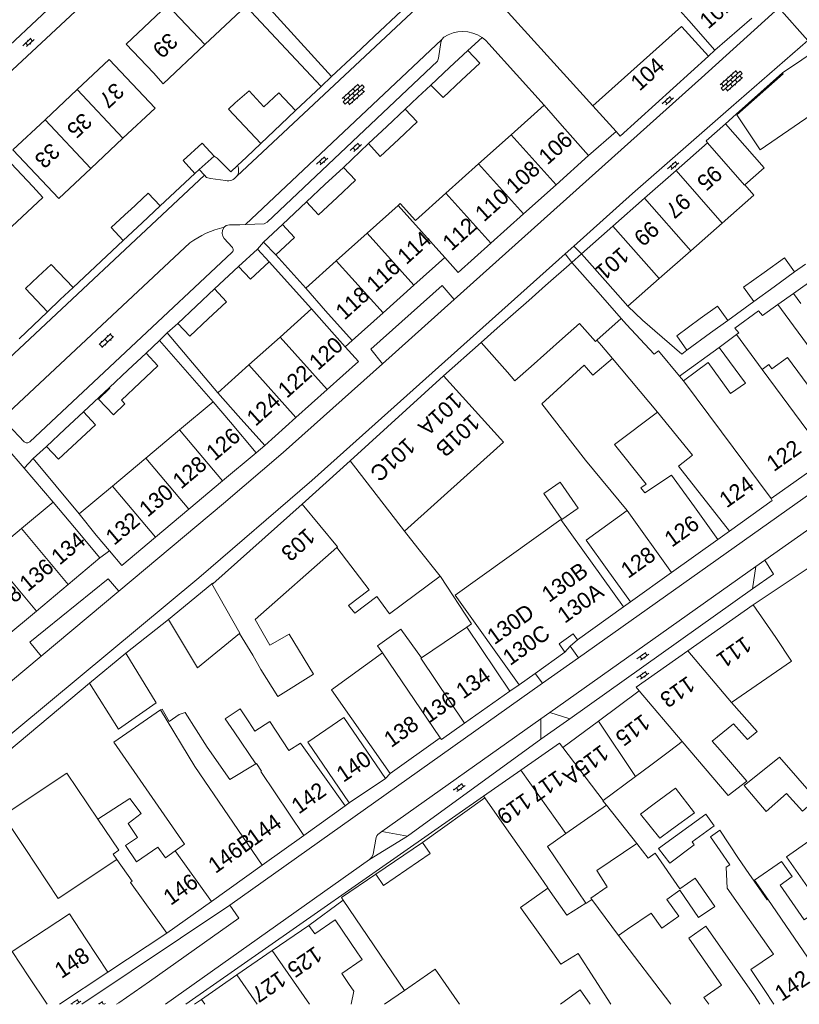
# Model space of a CAD drawing. Extents: x 99476 to 102828, y 406437 to 407931.
# Tile 65 of 162: x 100589 to 100687, y 406437 to 406561. Entities that reach past the tile are written whole.
import ezdxf

# ---------------------------------------------------------------- set-up
doc = ezdxf.new("R2010")
doc.units = 0
doc.header["$MEASUREMENT"] = 0
for name, color, linetype, lineweight in [('BG_bijgebouw', 253, 'Continuous', 0), ('BG_dakoverstek', 253, 'Continuous', 13), ('BG_dakoverstek bijgebouw', 253, 'Continuous', 0), ('BG_hek', 253, 'Continuous', 0), ('BG_hoofdgebouw', 253, 'Continuous', 13), ('BG_huisnummer', 253, 'Continuous', 0), ('BG_kant verharding', 253, 'Continuous', 0), ('BG_muur', 253, 'Continuous', 0), ('BG_open verharding', 253, 'Continuous', 0), ('BG_schutting', 253, 'Continuous', 0), ('BG_tussenmuur', 253, 'Continuous', 0), ('BG_vlakafsluiter', 253, 'Continuous', 0)]:
    doc.layers.add(name, color=color, linetype=linetype, lineweight=lineweight)
doc.styles.add('Style-WORKING', font='WORKING.shx')

# ---------------------------------------------------------------- blocks, each defined once
blk = doc.blocks.new('S02OV6')
at = {"layer": 'BG_open verharding', "linetype": 'Continuous', "lineweight": 0}
for p, q in [((0, 0.20784), (1.371449, 0.20784)), ((0.085505, 0.20784), (0.085505, 0.268177)), ((0.485, -0.192), (0.486, 0.207)), ((0.885505, 0.20784), (0.885505, 0.31106)), ((1.285, -0.193), (1.285, 0.207)), ((0.268333, -0.19216), (1.549656, -0.19216)), ((0.885505, -0.32925), (0.885505, -0.19216))]:
    blk.add_line(p, q, dxfattribs=at)
blk = doc.blocks.new('S02OV4')
at = {"layer": 'BG_open verharding', "linetype": 'Continuous', "lineweight": 0}
for p, q in [((0, -0.200092), (0, 0.200092)), ((0, 0.2), (3.201, 0.2)), ((0.214, 0.6), (2.9, 0.6)), ((0.4, 0.199), (0.4, 0.6)), ((0.8, 0.6), (0.8, 0.7)), ((0.8, -0.2), (0.8, 0.2)), ((1.2, 0.2), (1.2, 0.6)), ((1.6, 0.6), (1.6, 0.7)), ((1.6, -0.2), (1.6, 0.2)), ((2, 0.199), (2, 0.6)), ((2.4, 0.6), (2.4, 0.7)), ((2.4, -0.2), (2.4, 0.2)), ((2.8, 0.2), (2.8, 0.6)), ((3.2, -0.199908), (3.2, 0.200092)), ((0, -0.2), (3.2, -0.199)), ((0.31, -0.6), (2.9, -0.6)), ((0.4, -0.6), (0.399, -0.2)), ((0.8, -0.7), (0.8, -0.6)), ((1.2, -0.6), (1.2, -0.2)), ((1.6, -0.7), (1.6, -0.6)), ((2, -0.6), (1.999, -0.2)), ((2.4, -0.7), (2.4, -0.6)), ((2.8, -0.6), (2.8, -0.2))]:
    blk.add_line(p, q, dxfattribs=at)
blk = doc.blocks.new('S02OV2')
at = {"layer": 'BG_open verharding', "linetype": 'Continuous', "lineweight": 0}
for p, q in [((0.052866, 0.482148), (0.183301, 0.482148)), ((0.183301, -1.01785), (0.183301, 0.982147)), ((0.183301, 0.895191), (0.705039, 0.895191)), ((0.705039, -1.01785), (0.705039, 0.982147)), ((0.705039, 0.43867), (0.835473, 0.43867)), ((0.052866, -0.517416), (0.183301, -0.517416)), ((0.183301, -0.017851), (0.705039, -0.017851)), ((0.183301, -0.930894), (0.705039, -0.930894)), ((0.705039, -0.473938), (0.835473, -0.473938))]:
    blk.add_line(p, q, dxfattribs=at)

msp = doc.modelspace()

# ---------------------------------------------------------------- linework, layer by layer
at = {"layer": 'BG_bijgebouw', "linetype": 'Continuous', "lineweight": 0}
for p, q in [((100643.29, 406554.756), (100645.59, 406556.92)), ((100640.969, 406552.571), (100643.29, 406554.756)), ((100644.793, 406553.159), (100642.493, 406550.994)), ((100621.864, 406551.584), (100623.978, 406549.373)), ((100623.978, 406549.373), (100622.129, 406547.605)), ((100637.73, 406549.54), (100635.421, 406547.371)), ((100622.129, 406547.605), (100619.634, 406545.22)), ((100635.421, 406547.371), (100633.12, 406545.21)), ((100611.884, 406541.943), (100613.76, 406543.64)), ((100629.99, 406542.23), (100627.674, 406540.059)), ((100611.35, 406541.46), (100611.884, 406541.943)), ((100627.674, 406540.059), (100625.35, 406537.88)), ((100607, 406537.38), (100604.714, 406535.247)), ((100603.064, 406536.715), (100603.213, 406536.854)), ((100604.714, 406535.247), (100602.36, 406533.05)), ((100622.34, 406535.04), (100619.98, 406532.84)), ((100602.36, 406533.05), (100600.86, 406534.658)), ((100619.98, 406532.84), (100621.49, 406531.25)), ((100619.19, 406531.97), (100616.83, 406529.78)), ((100620.68, 406530.38), (100619.19, 406531.97)), ((100658.653, 406530.3), (100655.367, 406527.393)), ((100661.966, 406526.555), (100658.653, 406530.3)), ((100686.624, 406529.095), (100684.069, 406527.24)), ((100655.367, 406527.393), (100653.258, 406525.527)), ((100596.05, 406527.14), (100594.445, 406525.62)), ((100613.83, 406526.96), (100611.52, 406524.8)), ((100664.868, 406523.255), (100661.966, 406526.555)), ((100684.069, 406527.24), (100681.513, 406525.385)), ((100594.445, 406525.62), (100592.84, 406524.1)), ((100653.258, 406525.527), (100651.297, 406523.792)), ((100611.52, 406524.8), (100609.21, 406522.64)), ((100651.297, 406523.792), (100649.308, 406522.032)), ((100676.947, 406524.788), (100678.238, 406523.009)), ((100657.491, 406520.728), (100659.608, 406522.602)), ((100678.238, 406523.009), (100676.072, 406521.437)), ((100649.308, 406522.032), (100647.286, 406520.243)), ((100676.072, 406521.437), (100673.111, 406519.288)), ((100647.286, 406520.243), (100650.599, 406516.498)), ((100655.532, 406518.993), (100657.491, 406520.728)), ((100605.23, 406518.91), (100602.948, 406516.767)), ((100653.542, 406517.232), (100655.532, 406518.993)), ((100602.948, 406516.767), (100600.61, 406514.57)), ((100602.117, 406512.976), (100604.443, 406515.176)), ((100600.61, 406514.57), (100600.675, 406514.501)), ((100597.35, 406511.51), (100595.03, 406509.345)), ((100595.03, 406509.345), (100592.71, 406507.18)), ((100630.851, 406505.355), (100624.802, 406499.936)), ((100629.176, 406494.511), (100633.232, 406489.184)), ((100608.02, 406485.46), (100613.492, 406489.944)), ((100611.687, 406479.368), (100608.02, 406485.46)), ((100616.95, 406483.708), (100611.687, 406479.368)), ((100598.11, 406477.45), (100602.7, 406481.21)), ((100669.002, 406462.286), (100667.278, 406461.012)), ((100666.8, 406457.329), (100668.251, 406455.491))]:
    msp.add_line(p, q, dxfattribs=at)
at = {"layer": 'BG_bijgebouw', "linetype": 'Continuous', "lineweight": 0, "flags": 128}
for points in [[(100645.59, 406556.92), (100647.093, 406555.324), (100644.793, 406553.159)], [(100619.634, 406545.22), (100615.556, 406549.523), (100616.418, 406550.317)], [(100636.929, 406545.766), (100639.238, 406547.932), (100637.73, 406549.54)], [(100677.932, 406547.697), (100675.507, 406545.562), (100675.69, 406545.31)], [(100680.371, 406540.036), (100682.796, 406542.171), (100677.932, 406547.697)], [(100613.76, 406543.64), (100612.275, 406545.281), (100609.865, 406543.101), (100611.35, 406541.46)], [(100633.12, 406545.21), (100634.62, 406543.6), (100636.929, 406545.766)], [(100629.185, 406538.446), (100631.501, 406540.623), (100629.99, 406542.23)], [(100603.213, 406536.854), (100605.5, 406538.988), (100607, 406537.38)], [(100625.35, 406537.88), (100626.87, 406536.27), (100629.185, 406538.446)], [(100621.49, 406531.25), (100623.835, 406533.438), (100622.34, 406535.04)], [(100591.693, 406528.526), (100593.298, 406530.046), (100596.05, 406527.14)], [(100616.83, 406529.78), (100618.34, 406528.176), (100620.68, 406530.38)], [(100682.778, 406529.019), (100685.333, 406530.874), (100686.624, 406529.095)], [(100681.513, 406525.385), (100680.222, 406527.164), (100682.778, 406529.019)], [(100592.84, 406524.1), (100590.088, 406527.006), (100591.693, 406528.526)], [(100613.019, 406523.197), (100615.329, 406525.357), (100613.83, 406526.96)], [(100609.21, 406522.64), (100610.709, 406521.037), (100613.019, 406523.197)], [(100659.608, 406522.602), (100661.612, 406520.371), (100661.786, 406520.525)], [(100673.111, 406519.288), (100671.82, 406521.067), (100674.764, 406523.239)], [(100604.443, 406515.176), (100606.71, 406517.32), (100605.23, 406518.91)], [(100650.599, 406516.498), (100651.485, 406515.41), (100653.542, 406517.232)], [(100596.533, 406507.735), (100598.853, 406509.9), (100597.35, 406511.51)], [(100592.71, 406507.18), (100594.213, 406505.57), (100596.533, 406507.735)], [(100598.11, 406477.45), (100601.744, 406471.661), (100606.496, 406474.965), (100602.7, 406481.21)], [(100684.724, 406468.166), (100680.282, 406464.592), (100683.06, 406461.347), (100685.598, 406463.616), (100687.613, 406461.361), (100689.33, 406462.896), (100684.724, 406468.166)], [(100590.03, 406456.69), (100587.27, 406460.85), (100595.259, 406466.149)], [(100671.177, 406459.057), (100674.06, 406461.164), (100671.677, 406464.263), (100669.002, 406462.286)], [(100667.278, 406461.012), (100669.689, 406457.97), (100671.177, 406459.057)], [(100669.552, 406456.71), (100670.954, 406454.847), (100674.012, 406457.172), (100673.749, 406457.509), (100676.544, 406459.556), (100675.496, 406460.995), (100669.552, 406456.71)], [(100590.03, 406456.69), (100594.181, 406450.432), (100601.543, 406455.315)], [(100672.207, 406451.636), (100669.112, 406456.093), (100668.251, 406455.491)], [(100672.207, 406451.636), (100674.158, 406452.982), (100676.616, 406449.418), (100674.576, 406448.011), (100672.222, 406451.457)], [(100663.081, 406451.874), (100661.032, 406450.441), (100661.151, 406450.281)], [(100668.599, 406448.568), (100669.953, 406446.673), (100672.071, 406448.186), (100670.575, 406450.28), (100672.222, 406451.457)]]:
    msp.add_lwpolyline(points, dxfattribs=at)
at = {"layer": 'BG_dakoverstek', "linetype": 'Continuous', "lineweight": 13}
for p, q in [((100686.478, 406526.404), (100684.499, 406525.001)), ((100686.478, 406526.404), (100687.381, 406525.122)), ((100684.499, 406525.001), (100685.425, 406523.745)), ((100665.532, 406522.508), (100664.868, 406523.255)), ((100662.396, 406519.869), (100661.786, 406520.525)), ((100681.917, 406471.377), (100678.719, 406475.036)), ((100607.24, 406474.185), (100607.015, 406474.111)), ((100610.108, 406473.782), (100609.386, 406473.506)), ((100672.526, 406470.115), (100670.899, 406468.903)), ((100670.899, 406468.903), (100668.554, 406467.156)), ((100603.163, 406462.983), (100599.148, 406460.364)), ((100662.991, 406462.153), (100657.917, 406458.575)), ((100601.543, 406455.315), (100603.488, 406452.577)), ((100679.575, 406455.423), (100680.857, 406453.572)), ((100671.101444, 406437.124), (100664.507, 406445.76))]:
    msp.add_line(p, q, dxfattribs=at)
at = {"layer": 'BG_dakoverstek', "linetype": 'Continuous', "lineweight": 13, "flags": 128}
for points in [[(100688.697, 406548.816), (100682.317, 406544.442), (100679.368, 406548.821), (100685.186, 406553.978)], [(100649.715, 406508.14), (100650.102, 406507.713), (100637.669, 406496.558)], [(100616.263, 406471.353), (100615.163, 406472.982), (100617.051, 406474.228), (100618.12, 406472.607)], [(100609.386, 406473.506), (100608.115, 406472.651), (100607.24, 406474.185)], [(100677.258, 406469.037), (100676.263, 406470.159), (100678.968, 406472.326), (100679.987, 406471.163)], [(100603.163, 406462.983), (100604.625, 406461.086), (100602.979, 406459.817)], [(100657.917, 406458.575), (100655.589, 406456.933), (100660.417, 406449.821)], [(100679.575, 406455.423), (100677.22, 406458.98), (100676.044, 406458.153), (100678.47, 406454.658)], [(100606.688, 406456.854), (100604.04, 406455), (100602.634, 406457.052), (100603.134, 406457.394)], [(100678.161, 406451.704), (100678.01, 406454.339), (100678.47, 406454.658)], [(100689.428, 406448.818), (100687.818, 406447.75), (100684.819, 406452.103), (100686.333, 406453.176)], [(100660.417, 406449.821), (100660.433, 406449.797), (100661.151, 406450.281)], [(100630.647, 406439.748), (100631.297, 406438.754), (100630.980007, 406437.124)]]:
    msp.add_lwpolyline(points, dxfattribs=at)
at = {"layer": 'BG_dakoverstek bijgebouw', "linetype": 'Continuous', "lineweight": 0}
for p, q in [((100642.493, 406550.994), (100640.969, 406552.571)), ((100621.864, 406551.584), (100620.001, 406549.831)), ((100603.064, 406536.715), (100600.86, 406534.658)), ((100674.764, 406523.239), (100676.947, 406524.788)), ((100639.324, 406494.422), (100637.669, 406496.558)), ((100639.324, 406494.422), (100642.13, 406490.905)), ((100599.148, 406460.364), (100595.259, 406466.149)), ((100639.897, 406457.46), (100634.049, 406453.461)), ((100668.599, 406448.568), (100665.652, 406446.545)), ((100665.652, 406446.545), (100664.507, 406445.76))]:
    msp.add_line(p, q, dxfattribs=at)
at = {"layer": 'BG_dakoverstek bijgebouw', "linetype": 'Continuous', "lineweight": 0, "flags": 128}
for points in [[(100620.001, 406549.831), (100618.158, 406551.853), (100616.418, 406550.317)], [(100600.675, 406514.501), (100599.243, 406513.113), (100601.131, 406511.169), (100602.535, 406512.533), (100602.117, 406512.976)], [(100657.2, 406502.682), (100659.456, 406499.419), (100657.406, 406498.002), (100655.15, 406501.266), (100657.2, 406502.682)], [(100642.13, 406490.905), (100635.794, 406486.153), (100634.196, 406488.342)], [(100634.196, 406488.342), (100631.406, 406486.224), (100630.64, 406487.206), (100633.232, 406489.184)], [(100634.049, 406453.461), (100635.015, 406452.049), (100640.862, 406456.048), (100639.897, 406457.46)], [(100666.8, 406457.329), (100661.778, 406453.92), (100663.081, 406451.874)]]:
    msp.add_lwpolyline(points, dxfattribs=at)
at = {"layer": 'BG_hek', "linetype": 'Continuous', "lineweight": 0}
for p, q in [((100681.4, 406487.28), (100694.62, 406496.09)), ((100607.81, 406446.04), (100600.44, 406441.16))]:
    msp.add_line(p, q, dxfattribs=at)
at = {"layer": 'BG_hoofdgebouw', "linetype": 'Continuous', "lineweight": 13}
for p, q in [((100612.597, 406557.644), (100617.757, 406562.492)), ((100676.605, 406556.927), (100681.235, 406560.945)), ((100672.47, 406559.89), (100675.82, 406556.18)), ((100673.345, 406560.685), (100676.605, 406556.927)), ((100690.6, 406557.82), (100685.11, 406554.09)), ((100685.11, 406554.09), (100685.186, 406553.978)), ((100592.54, 406548.215), (100596.569, 406552.001)), ((100655.18, 406550.02), (100651.051, 406546.323)), ((100657.428, 406547.446), (100655.18, 406550.02)), ((100664.205, 406546.742), (100661.293, 406549.967)), ((100660.767, 406543.723), (100657.428, 406547.446)), ((100651.051, 406546.323), (100646.957, 406542.656)), ((100602.316, 406545.884), (100598.287, 406542.098)), ((100671.735, 406541.827), (100675.69, 406545.31)), ((100656.675, 406540.053), (100660.767, 406543.723)), ((100646.957, 406542.656), (100642.863, 406538.99)), ((100667.78, 406538.345), (100671.735, 406541.827)), ((100652.583, 406536.383), (100656.675, 406540.053)), ((100636.86, 406537.448), (100632.978, 406533.969)), ((100663.825, 406534.862), (100667.78, 406538.345)), ((100648.491, 406532.713), (100652.583, 406536.383)), ((100659.87, 406531.38), (100663.825, 406534.862)), ((100673.583, 406531.754), (100677.538, 406535.236)), ((100632.978, 406533.969), (100629.096, 406530.489)), ((100663.174, 406527.628), (100659.87, 406531.38)), ((100669.628, 406528.271), (100673.583, 406531.754)), ((100629.096, 406530.489), (100625.27, 406527.06)), ((100638.842, 406527.432), (100642.723, 406530.913)), ((100634.961, 406523.951), (100638.842, 406527.432)), ((100663.174, 406527.628), (100665.672, 406524.788)), ((100665.672, 406524.788), (100669.628, 406528.271)), ((100625.27, 406527.06), (100627.741, 406524.192)), ((100622.047, 406520.919), (100625.99, 406524.45)), ((100625.99, 406524.45), (100628.534, 406521.555)), ((100627.741, 406524.192), (100631.08, 406520.47)), ((100631.08, 406520.47), (100634.961, 406523.951)), ((100630.202, 406519.693), (100628.534, 406521.555)), ((100677.136, 406519.62), (100679.336, 406521.22)), ((100679.336, 406521.22), (100682.558, 406516.85)), ((100618.13, 406517.412), (100622.047, 406520.919)), ((100662.396, 406519.869), (100663.763, 406518.241)), ((100614.23, 406513.92), (100618.13, 406517.412)), ((100642.534, 406516.061), (100630.851, 406505.355)), ((100642.534, 406516.061), (100649.715, 406508.14)), ((100672.167, 406516.01), (100672.666, 406515.408)), ((100616.785, 406511.035), (100614.23, 406513.92)), ((100624.036, 406510.816), (100627.953, 406514.323)), ((100613.63, 406512.8), (100609.417, 406509.262)), ((100615.802, 406510.217), (100613.63, 406512.8)), ((100619.02, 406506.39), (100615.802, 406510.217)), ((100616.785, 406511.035), (100620.12, 406507.31)), ((100620.12, 406507.31), (100624.036, 406510.816)), ((100609.417, 406509.262), (100605.205, 406505.725)), ((100614.81, 406502.85), (100619.02, 406506.39)), ((100605.205, 406505.725), (100600.993, 406502.188)), ((100690.798, 406505.674), (100683.66, 406500.63)), ((100610.6, 406499.31), (100614.81, 406502.85)), ((100600.993, 406502.188), (100596.84, 406498.7)), ((100589.573, 406496.862), (100593.557, 406500.201)), ((100593.557, 406500.201), (100596.227, 406497.014)), ((100606.39, 406495.77), (100610.6, 406499.31)), ((100674.07, 406499.58), (100676.98, 406495.51)), ((100596.84, 406498.7), (100598.962, 406496.057)), ((100585.589, 406493.523), (100589.573, 406496.862)), ((100599.437, 406493.181), (100596.227, 406497.014)), ((100598.962, 406496.057), (100600.615, 406494.091)), ((100676.98, 406495.51), (100671.169, 406491.348)), ((100618.933, 406485.458), (100629.176, 406494.511)), ((100595.452, 406489.843), (100599.437, 406493.181)), ((100666.02, 406487.66), (100663.11, 406491.73)), ((100671.169, 406491.348), (100666.02, 406487.66)), ((100591.467, 406486.506), (100595.452, 406489.843)), ((100659.386, 406482.908), (100665.126, 406487.019)), ((100681.4, 406487.28), (100673.216, 406481.522)), ((100684.27, 406483.18), (100681.4, 406487.28)), ((100587.482, 406483.169), (100591.467, 406486.506)), ((100620.773, 406482.22), (100618.933, 406485.458)), ((100645.478, 406484.474), (100639.787, 406480.635)), ((100650.89, 406476.45), (100645.478, 406484.474)), ((100618.635, 406480.987), (100616.95, 406483.708)), ((100628.489, 406476.619), (100634.899, 406481.247)), ((100654.036, 406478.683), (100657.784, 406481.367)), ((100652.044, 406477.256), (100654.036, 406478.683)), ((100628.489, 406476.619), (100635.85, 406466.13)), ((100645.172, 406472.432), (100650.89, 406476.45)), ((100667.09, 406476.48), (100661.995, 406472.691)), ((100625.543, 406470.05), (100630.057, 406473.138)), ((100635.26, 406465.49), (100630.057, 406473.138)), ((100661.995, 406472.691), (100657.53, 406469.37)), ((100616.263, 406471.353), (100618.991, 406467.32)), ((100635.85, 406466.13), (100642.14, 406470.6)), ((100630.22, 406462.03), (100624.584, 406469.939)), ((100625.543, 406470.05), (100630.73, 406462.41)), ((100668.554, 406467.156), (100666.669, 406465.751)), ((100652.246, 406466.519), (100647.57, 406463.26)), ((100666.669, 406465.751), (100662.576, 406462.702)), ((100630.73, 406462.41), (100635.26, 406465.49)), ((100647.57, 406463.26), (100647.723, 406463.041)), ((100625.011, 406458.313), (100630.22, 406462.03)), ((100647.723, 406463.041), (100650.44, 406459.16)), ((100619.787, 406454.586), (100625.011, 406458.313)), ((100613.412, 406450.037), (100619.787, 406454.586)), ((100603.488, 406452.577), (100603.255, 406452.411)), ((100603.255, 406452.411), (100607.81, 406446.04)), ((100607.81, 406446.04), (100613.412, 406450.037)), ((100621.059, 406443.865), (100625.649, 406447.03)), ((100597.68, 406445.33), (100600.44, 406441.16)), ((100616.629, 406440.81), (100621.059, 406443.865)), ((100659.457, 406443.495), (100663.543127, 406437.124)), ((100600.44, 406441.16), (100594.347764, 406437.124)), ((100592.797424, 406437.124), (100590.51, 406440.58)), ((100612.181, 406437.743), (100616.629, 406440.81)), ((100635.13757, 406437.124), (100637.638, 406438.859)), ((100682.78, 406438.98), (100684.012882, 406437.124)), ((100681.57, 406438.17), (100682.266495, 406437.124))]:
    msp.add_line(p, q, dxfattribs=at)
at = {"layer": 'BG_hoofdgebouw', "linetype": 'Continuous', "lineweight": 13, "flags": 128}
for points in [[(100673.345, 406560.685), (100671.855, 406562.356), (100671.721, 406562.237), (100670.891, 406563.171), (100671.78, 406563.961), (100672.497, 406563.154), (100676.271, 406566.508)], [(100607.905, 406562.61), (100602.72, 406557.71), (100606.15, 406554.08)], [(100672.47, 406559.89), (100672.43, 406559.935), (100661.293, 406549.967)], [(100606.15, 406554.08), (100607.374, 406552.735), (100612.597, 406557.644)], [(100675.82, 406556.18), (100664.73, 406546.16), (100664.205, 406546.742)], [(100596.569, 406552.001), (100600.598, 406555.787), (100606.346, 406549.671), (100602.316, 406545.884)], [(100598.287, 406542.098), (100594.259, 406538.313), (100588.512, 406544.429), (100592.54, 406548.215)], [(100582.376, 406538.59), (100587.571, 406543.46), (100590.991, 406539.81)], [(100587.071, 406533.581), (100592.256, 406538.457), (100590.991, 406539.81)], [(100677.538, 406535.236), (100681.492, 406538.718), (100680.371, 406540.036)], [(100642.863, 406538.99), (100639.035, 406535.562), (100637.13, 406537.69), (100636.86, 406537.448)], [(100642.723, 406530.913), (100644.4, 406529.044), (100648.491, 406532.713)], [(100691.106, 406515.677), (100690.16, 406516.961), (100690.332, 406517.088), (100685.425, 406523.745)], [(100665.532, 406522.508), (100668.986, 406518.755), (100669.528, 406519.196), (100672.167, 406516.01)], [(100627.953, 406514.323), (100631.87, 406517.83), (100630.202, 406519.693)], [(100672.666, 406515.408), (100675.77, 406517.736), (100678.588, 406513.839), (100680.463, 406515.116), (100677.136, 406519.62)], [(100663.763, 406518.241), (100661.312, 406516.152), (100660.214, 406517.396), (100654.912, 406512.553), (100660.364, 406505.47), (100665.604, 406499.133)], [(100682.558, 406516.85), (100683.376, 406517.453), (100683.774, 406516.913), (100685.737, 406518.359), (100688.906, 406514.056), (100691.106, 406515.677)], [(100669.429, 406511.497), (100664.01, 406507.425), (100667.984, 406502.445), (100667.307, 406501.999), (100667.813, 406501.367), (100671.17, 406503.577), (100674.07, 406499.58)], [(100678.43, 406496.55), (100672.046, 406504.708), (100673.823, 406506.086), (100669.429, 406511.497)], [(100683.66, 406500.63), (100683.81, 406500.4), (100678.43, 406496.55)], [(100613.492, 406489.944), (100613.56, 406490), (100613.62, 406489.92), (100624.802, 406499.936)], [(100665.604, 406499.133), (100660.441, 406495.429), (100663.11, 406491.73)], [(100665.126, 406487.019), (100657.265, 406497.995), (100643.997, 406488.492), (100652.044, 406477.256)], [(100600.615, 406494.091), (100602.18, 406492.23), (100606.39, 406495.77)], [(100639.787, 406480.635), (100637.191, 406484.239), (100634.286, 406482.148), (100634.899, 406481.247)], [(100620.773, 406482.22), (100623.19, 406483.614), (100626.228, 406478.58), (100621.74, 406475.776), (100619.632, 406479.151), (100618.635, 406480.987)], [(100657.784, 406481.367), (100657.056, 406482.383), (100658.845, 406483.665), (100659.386, 406482.908)], [(100678.719, 406475.036), (100686.217, 406480.225), (100684.27, 406483.18)], [(100673.216, 406481.522), (100666.73, 406476.96), (100667.09, 406476.48)], [(100608.872, 406456.4), (100610.06, 406457.244), (100601.166, 406470.044), (100607.015, 406474.111)], [(100618.991, 406467.32), (100615.748, 406465.339), (100612.909, 406469.431), (100610.108, 406473.782)], [(100624.584, 406469.939), (100623.159, 406469), (100620.746, 406472.659), (100618.892, 406471.437), (100618.12, 406472.607)], [(100642.14, 406470.6), (100642.28, 406470.4), (100645.172, 406472.432)], [(100679.987, 406471.163), (100680.696, 406470.359), (100681.917, 406471.377)], [(100657.53, 406469.37), (100657.11, 406469.91), (100652.246, 406466.519)], [(100672.526, 406470.115), (100678.297, 406463.341), (100680.636, 406465.128), (100677.258, 406469.037)], [(100662.576, 406462.702), (100662.564, 406462.693), (100662.991, 406462.153)], [(100602.979, 406459.817), (100604.138, 406458.082), (100603.134, 406457.394)], [(100655.642, 406451.722), (100655.654, 406451.731), (100654.708, 406453.085), (100650.44, 406459.16)], [(100692.65, 406445.58), (100685.619, 406455.632), (100690.803, 406459.302), (100697.85, 406449.23)], [(100606.688, 406456.854), (100607.656, 406455.537), (100608.872, 406456.4)], [(100686.333, 406453.176), (100684.992, 406455.065), (100681.601, 406452.725), (100683.247, 406450.316)], [(100683.247, 406450.316), (100683.172, 406450.264), (100680.857, 406453.572)], [(100655.074, 406445.296), (100652.226, 406449.281), (100655.642, 406451.722)], [(100682.78, 406438.98), (100681.109, 406441.495), (100683.953, 406443.428), (100678.161, 406451.704)], [(100597.68, 406445.33), (100595.596, 406448.484), (100588.42, 406443.742), (100590.51, 406440.58)], [(100625.649, 406447.03), (100626.385, 406445.965), (100628.937, 406447.724), (100631.775, 406443.608)], [(100675.865668, 406437.124), (100675.244, 406437.999), (100677.43, 406439.516), (100673.329, 406445.422), (100675.482, 406446.917), (100681.57, 406438.17)], [(100659.457, 406443.495), (100657.296, 406442.176), (100655.074, 406445.296)], [(100630.647, 406439.748), (100629.778, 406441.009), (100632.34, 406442.771), (100631.775, 406443.608)], [(100637.638, 406438.859), (100641.506, 406441.543), (100644.564283, 406437.124)], [(100657.233999, 406437.124), (100659.687, 406438.921)], [(100659.687, 406438.921), (100660.971414, 406437.124)], [(100611.283114, 406437.124), (100612.181, 406437.743)]]:
    msp.add_lwpolyline(points, dxfattribs=at)
at = {"layer": 'BG_kant verharding', "linetype": 'Continuous', "lineweight": 0}
for p, q in [((100608.147, 406572.874), (100572.17, 406539.271)), ((100644.815, 406567.598), (100616.594, 406541.105)), ((100684.657, 406562.28), (100674.933, 406553.454)), ((100642.591, 406558.577), (100642.336, 406558.269)), ((100617.687, 406535.04), (100642.336, 406558.269)), ((100688.274, 406558.155), (100678.658, 406549.803)), ((100675.82, 406556.18), (100676.605, 406556.927)), ((100643.874, 406525.624), (100674.933, 406553.454)), ((100677.932, 406547.697), (100679.289, 406548.905)), ((100660.767, 406543.723), (100664.205, 406546.742)), ((100612.556, 406541.24), (100565.63, 406497.299)), ((100612.556, 406541.24), (100611.884, 406541.943)), ((100617.687, 406535.04), (100616.979, 406535.03)), ((100586.459, 406510.062), (100610.729, 406532.751)), ((100659.87, 406531.38), (100658.923, 406532.351)), ((100615.977, 406531.518), (100590.62, 406507.772)), ((100658.653, 406530.3), (100657.817, 406531.36)), ((100634.884, 406517.569), (100643.874, 406525.624)), ((100659.498, 406480.643), (100713.45, 406518.94)), ((100677.136, 406519.62), (100672.167, 406516.01)), ((100589.927, 406507.773), (100587.868, 406509.956)), ((100682.897, 406492.905), (100690.456, 406498.265)), ((100681.757, 406492.097), (100682.897, 406492.905)), ((100655.888, 406473.755), (100681.757, 406492.097)), ((100681.322, 406489.296), (100681.757, 406492.097)), ((100658.415, 406472.967), (100681.322, 406489.296)), ((100592.046, 406480.843), (100601.795, 406488.996)), ((100665.126, 406487.019), (100666.02, 406487.66)), ((100602.7, 406481.21), (100608.02, 406485.46)), ((100654.982, 406477.437), (100659.498, 406480.643)), ((100615.719, 406449.567), (100654.982, 406477.437)), ((100650.89, 406476.45), (100652.044, 406477.256)), ((100654.769, 406472.961), (100655.888, 406473.755)), ((100655.888, 406473.755), (100658.415, 406472.967)), ((100634.82, 406458.817), (100654.769, 406472.961)), ((100654.772, 406470.402), (100654.769, 406472.961)), ((100654.772, 406470.402), (100658.415, 406472.967)), ((100638.015, 406458.249), (100654.772, 406470.402)), ((100633.273, 406455.295), (100638.015, 406458.249)), ((100634.479, 406458.575), (100634.82, 406458.817)), ((100634.82, 406458.817), (100638.015, 406458.249)), ((100615.719, 406449.567), (100597.178465, 406437.124))]:
    msp.add_line(p, q, dxfattribs=at)
at = {"layer": 'BG_kant verharding', "linetype": 'Continuous', "lineweight": 0, "flags": 128}
for points in [[(100577.138, 406550.136), (100580.025, 406550.006), (100599.598, 406568.357), (100599.685, 406571.278)], [(100642.336, 406558.269), (100642.216, 406557.924), (100641.943, 406555.935), (100641.799, 406555.547), (100620.416, 406535.348), (100620.05, 406535.128), (100617.687, 406535.04)], [(100678.658, 406549.803), (100666.28, 406538.94), (100658.923, 406532.351)], [(100612.556, 406541.24), (100612.825, 406540.959), (100613.303, 406540.834), (100615.205, 406540.584)], [(100616.979, 406535.03), (100615.712, 406535.012), (100615.292, 406534.925), (100615.002, 406534.706)], [(100615.002, 406534.706), (100614.807, 406534.345), (100614.758, 406533.938)], [(100616.023, 406532.226), (100615.027, 406533.286), (100614.839, 406533.59), (100614.758, 406533.938)], [(100657.817, 406531.36), (100626.04, 406502.9), (100611.85, 406490.69), (100574.08, 406459.3), (100549.830741, 406437.124)], [(100643.874, 406525.624), (100642.368, 406527.382), (100633.446, 406519.405), (100634.884, 406517.569)], [(100665.672, 406524.788), (100667.532, 406523.032), (100672.482, 406518.77), (100673.111, 406519.288)], [(100601.795, 406488.996), (100614.953, 406500), (100622.42, 406506.401), (100634.884, 406517.569)], [(100681.322, 406489.296), (100683.952, 406491.163), (100682.897, 406492.905)], [(100601.795, 406488.996), (100600.443, 406490.551), (100590.631, 406482.584), (100592.046, 406480.843)], [(100543.00954, 406437.124), (100544.775, 406438.757), (100568.45, 406460.99), (100576.626, 406467.948), (100592.046, 406480.843)], [(100610.225084, 406437.124), (100647.57, 406463.26)], [(100633.273, 406455.295), (100633.562, 406455.605), (100633.706, 406455.987), (100634.056, 406457.88)], [(100607.654681, 406437.124), (100633.273, 406455.295)], [(100601.495572, 406437.124), (100601.785, 406437.315), (100605.645, 406439.972), (100616.846, 406447.945), (100615.719, 406449.567)]]:
    msp.add_lwpolyline(points, dxfattribs=at)
at = {"layer": 'BG_kant verharding', "linetype": 'Continuous', "lineweight": 0}
for centre, radius, start, end in [((100644.953293, 406554.985237), 4.298976, 55.520361, 123.332806), ((100615.513517, 406541.873542), 1.325934, 256.545158, 324.575973)]:
    msp.add_arc(centre, radius, start, end, dxfattribs=at)
at = {"layer": 'BG_kant verharding', "linetype": 'Continuous', "lineweight": 0, "extrusion": (0, 0, -1)}
for centre, radius, start, end in [((-100615.508848, 406541.871553), 1.328593, 153.034921, 215.237432), ((-100617.635339, 406523.30317), 11.702949, 53.833296, 76.996241), ((-100615.650719, 406531.894693), 0.498354, 138.332922, 229.101842), ((-100590.273949, 406508.0838), 0.4658, 222.01956, 318.145795), ((-100635.039903, 406457.75739), 0.991513, 7.103342, 55.548812)]:
    msp.add_arc(centre, radius, start, end, dxfattribs=at)
at = {"layer": 'BG_muur', "linetype": 'Continuous', "lineweight": 0}
for p, q in [((100679.289, 406548.905), (100685.11, 406554.09)), ((100639.897, 406457.46), (100647.723, 406463.041)), ((100662.991, 406462.153), (100666.8, 406457.329)), ((100629.953, 406450.216), (100637.638, 406438.859))]:
    msp.add_line(p, q, dxfattribs=at)
at = {"layer": 'BG_muur', "linetype": 'Continuous', "lineweight": 0, "flags": 128}
msp.add_lwpolyline([(100634.049, 406453.461), (100629.749, 406450.517), (100629.953, 406450.216)], dxfattribs=at)
at = {"layer": 'BG_open verharding', "linetype": 'Continuous', "lineweight": 0}
for p, q in [((100595.795634, 406437.124), (100596.65004, 406437.738498)), ((100596.000954, 406437.124), (100595.931689, 406437.220818)), ((100596.255532, 406437.454764), (100596.195264, 406437.538562)), ((100596.480703, 406437.124), (100597.028268, 406437.517815)), ((100596.493422, 406437.124), (100596.489086, 406437.130029)), ((100596.813901, 406437.362605), (100596.580348, 406437.68734)), ((100599.28073, 406437.124), (100599.74304, 406437.456498)), ((100599.348532, 406437.172764), (100599.288264, 406437.256562)), ((100599.875691, 406437.124), (100599.673348, 406437.40534)), ((100599.965799, 406437.124), (100600.121268, 406437.235815))]:
    msp.add_line(p, q, dxfattribs=at)
at = {"layer": 'BG_schutting', "linetype": 'Continuous', "lineweight": 0}
for p, q in [((100661.293, 406549.967), (100647.794, 406564.88)), ((100619.21, 406563.85), (100628.5, 406553.632)), ((100627.19, 406552.399), (100617.757, 406562.492)), ((100631.461, 406556.421), (100633.894, 406558.713)), ((100647.387, 406558.529), (100645.59, 406556.92)), ((100628.5, 406553.632), (100631.461, 406556.421)), ((100623.978, 406549.373), (100627.19, 406552.399)), ((100639.346, 406551.057), (100640.969, 406552.571)), ((100639.346, 406551.057), (100637.73, 406549.54)), ((100619.634, 406545.22), (100617.814, 406543.525)), ((100633.12, 406545.21), (100629.99, 406542.23)), ((100614.139, 406543.374), (100613.76, 406543.64)), ((100617.814, 406543.525), (100616.693, 406542.474)), ((100607, 406537.38), (100611.35, 406541.46)), ((100625.35, 406537.88), (100622.34, 406535.04)), ((100596.05, 406527.14), (100602.36, 406533.05)), ((100625.27, 406527.06), (100621.49, 406531.25)), ((100625.99, 406524.45), (100620.68, 406530.38)), ((100686.624, 406529.095), (100687.987, 406530.073)), ((100613.83, 406526.96), (100616.83, 406529.78)), ((100689.261, 406528.377), (100686.478, 406526.404)), ((100678.238, 406523.009), (100681.513, 406525.385)), ((100589.273, 406520.714), (100592.84, 406524.1)), ((100607.887, 406521.429), (100609.21, 406522.64)), ((100614.23, 406513.92), (100607.887, 406521.429)), ((100605.23, 406518.91), (100606.896, 406520.5)), ((100613.63, 406512.8), (100606.896, 406520.5)), ((100642.534, 406516.061), (100647.286, 406520.243)), ((100597.35, 406511.51), (100600.61, 406514.57)), ((100591.063, 406505.652), (100592.71, 406507.18)), ((100596.84, 406498.7), (100591.063, 406505.652)), ((100593.557, 406500.201), (100589.909, 406504.467)), ((100642.165, 406490.862), (100642.13, 406490.905)), ((100582.01, 406464.01), (100598.11, 406477.45))]:
    msp.add_line(p, q, dxfattribs=at)
at = {"layer": 'BG_schutting', "linetype": 'Continuous', "lineweight": 0, "flags": 128}
for points in [[(100633.894, 406558.713), (100644.075, 406568.303), (100644.815, 406567.598)], [(100655.18, 406550.02), (100648.261, 406557.732), (100647.852, 406558.161), (100647.387, 406558.529)], [(100616.693, 406542.474), (100615.85, 406541.683), (100614.139, 406543.374)], [(100684.499, 406525.001), (100682.576, 406523.638), (100682.089, 406524.23), (100679.102, 406522.049), (100679.607, 406521.438), (100679.336, 406521.22)], [(100589.909, 406504.467), (100587.627, 406507.143), (100585.945, 406505.612)], [(100642.165, 406490.862), (100646.086, 406484.884), (100645.478, 406484.474)]]:
    msp.add_lwpolyline(points, dxfattribs=at)
at = {"layer": 'BG_tussenmuur', "linetype": 'Continuous', "lineweight": 0}
for p, q in [((100607.905, 406562.61), (100612.597, 406557.644)), ((100596.569, 406552.001), (100602.316, 406545.884)), ((100592.54, 406548.215), (100598.287, 406542.098)), ((100656.675, 406540.053), (100651.051, 406546.323)), ((100680.314, 406539.986), (100675.69, 406545.31)), ((100652.583, 406536.383), (100646.957, 406542.656)), ((100671.735, 406541.827), (100677.538, 406535.236)), ((100680.371, 406540.036), (100680.314, 406539.986)), ((100648.491, 406532.713), (100642.863, 406538.99)), ((100642.723, 406530.913), (100636.86, 406537.448)), ((100667.78, 406538.345), (100673.583, 406531.754)), ((100663.825, 406534.862), (100669.628, 406528.271)), ((100638.842, 406527.432), (100632.978, 406533.969)), ((100634.961, 406523.951), (100629.096, 406530.489)), ((100661.786, 406520.525), (100664.868, 406523.255)), ((100627.953, 406514.323), (100622.047, 406520.919)), ((100663.763, 406518.241), (100669.429, 406511.497)), ((100624.036, 406510.816), (100618.13, 406517.412)), ((100682.558, 406516.85), (100690.798, 406505.674)), ((100672.666, 406515.408), (100683.66, 406500.63)), ((100614.81, 406502.85), (100609.417, 406509.262)), ((100610.6, 406499.31), (100605.205, 406505.725)), ((100637.669, 406496.558), (100630.851, 406505.355)), ((100606.39, 406495.77), (100600.993, 406502.188)), ((100665.604, 406499.133), (100671.169, 406491.348)), ((100595.452, 406489.843), (100589.573, 406496.862)), ((100591.467, 406486.506), (100585.589, 406493.523)), ((100634.899, 406481.247), (100642.14, 406470.6)), ((100673.216, 406481.522), (100678.719, 406475.036)), ((100667.09, 406476.48), (100672.526, 406470.115)), ((100661.995, 406472.691), (100666.669, 406465.751)), ((100657.53, 406469.37), (100662.576, 406462.702)), ((100652.246, 406466.519), (100657.917, 406458.575)), ((100599.148, 406460.364), (100601.814, 406456.49)), ((100601.814, 406456.49), (100601.079, 406455.968)), ((100601.079, 406455.968), (100601.543, 406455.315)), ((100613.412, 406450.037), (100608.872, 406456.4)), ((100661.151, 406450.281), (100664.507, 406445.76)), ((100683.247, 406450.316), (100691.25, 406438.608)), ((100621.059, 406443.865), (100625.714074, 406437.124)), ((100616.629, 406440.81), (100619.177808, 406437.124)), ((100612.181, 406437.743), (100612.608401, 406437.124))]:
    msp.add_line(p, q, dxfattribs=at)
at = {"layer": 'BG_tussenmuur', "linetype": 'Continuous', "lineweight": 0, "flags": 128}
for points in [[(100624.802, 406499.936), (100629.235, 406494.563), (100629.176, 406494.511)], [(100613.492, 406489.944), (100616.985, 406483.737), (100616.95, 406483.708)], [(100639.787, 406480.635), (100639.705, 406480.579), (100645.172, 406472.432)], [(100607.015, 406474.111), (100611.356, 406466.987), (100619.787, 406454.586)], [(100618.991, 406467.32), (100619.077, 406467.372), (100619.719, 406466.411), (100619.636, 406466.356), (100625.011, 406458.313)], [(100655.642, 406451.722), (100658.014, 406448.317), (100660.417, 406449.821)]]:
    msp.add_lwpolyline(points, dxfattribs=at)
at = {"layer": 'BG_vlakafsluiter', "linetype": 'Continuous', "lineweight": 0}
for p, q in [((100684.657, 406562.28), (100688.274, 406558.155)), ((100627.19, 406552.399), (100628.5, 406553.632)), ((100619.98, 406532.84), (100619.19, 406531.97)), ((100658.923, 406532.351), (100657.817, 406531.36)), ((100659.87, 406531.38), (100658.653, 406530.3)), ((100606.896, 406520.5), (100607.887, 406521.429)), ((100631.08, 406520.47), (100630.202, 406519.693)), ((100619.02, 406506.39), (100620.12, 406507.31)), ((100591.063, 406505.652), (100589.909, 406504.467)), ((100678.43, 406496.55), (100676.98, 406495.51)), ((100599.437, 406493.181), (100600.615, 406494.091)), ((100659.386, 406482.908), (100658.43, 406482.117)), ((100657.784, 406481.367), (100658.43, 406482.117)), ((100658.43, 406482.117), (100659.498, 406480.643)), ((100654.036, 406478.683), (100654.982, 406477.437)), ((100635.85, 406466.13), (100635.26, 406465.49)), ((100630.73, 406462.41), (100630.22, 406462.03)), ((100625.649, 406447.03), (100629.953, 406450.216))]:
    msp.add_line(p, q, dxfattribs=at)

# ---------------------------------------------------------------- block references
at = {"layer": 'BG_open verharding', "linetype": 'Continuous', "lineweight": 0}
for name, p, rotation in [('S02OV6', (100589.901, 406557.35), 43.21768), ('S02OV4', (100677.526, 406552.024), 41.838149), ('S02OV4', (100630.093, 406550.302), 41.838149), ('S02OV6', (100670.128, 406550.057), 41.838149), ('S02OV6', (100630.987, 406544.2), 42.689958), ('S02OV6', (100626.756, 406542.487), 42.689958), ('S02OV6', (100670.816, 406541.908), 41.838149), ('S02OV2', (100599.938, 406520.814), 313.136721), ('S02OV6', (100666.946, 406480.331), 35.724135), ('S02OV6', (100666.946, 406477.962), 35.724135), ('S02OV6', (100643.91, 406463.864), 35.724135)]:
    msp.add_blockref(name, p, dxfattribs=dict(at, rotation=rotation))

# ---------------------------------------------------------------- texts
at = {"layer": 'BG_huisnummer', "linetype": 'Continuous', "lineweight": 0, "style": 'Style-WORKING'}
for s, rotation, p in [('102', 40.943262, (100675.778, 406559.519)), ('39', 223.379618, (100608.022, 406559.28)), ('104', 42.08093, (100667.158, 406551.723)), ('37', 223.21768, (100601.29, 406553.007)), ('35', 223.21768, (100597.262, 406549.221)), ('106', 41.919064, (100655.606, 406542.453)), ('33', 223.21768, (100593.233, 406545.435)), ('108', 41.919064, (100651.515, 406538.783)), ('95', 221.352936, (100676.409, 406542.612)), ('110', 41.919064, (100647.637, 406535.305)), ('97', 221.352936, (100672.454, 406539.129)), ('112', 41.919064, (100643.545, 406531.636)), ('99', 221.352936, (100668.499, 406535.647)), ('114', 41.919064, (100637.882, 406529.929)), ('101', 221.352936, (100664.739, 406532.336)), ('116', 41.919064, (100634.001, 406526.448)), ('118', 41.919064, (100630.12, 406522.967)), ('120', 41.838149, (100626.798, 406516.644)), ('122', 41.838149, (100622.881, 406513.137)), ('124', 41.838149, (100618.964, 406509.63)), ('101A', 222.528044, (100643.793, 406514.062)), ('101B', 222.485795, (100645.994, 406511.361)), ('126', 40.091681, (100613.82, 406505.284)), ('101C', 222.528044, (100637.884, 406508.409)), ('122', 35.231357, (100684.002, 406503.941)), ('128', 40.091681, (100609.61, 406501.744)), ('124', 35.597631, (100678.087, 406499.378)), ('130', 40.091681, (100605.421, 406498.221)), ('132', 40.091681, (100601.211, 406494.681)), ('126', 35.597631, (100671.206, 406494.449)), ('103', 221.714479, (100625.33, 406497.065)), ('134', 39.930254, (100594.372, 406492.199)), ('128', 35.597631, (100665.726, 406490.524)), ('136', 39.930254, (100590.387, 406488.862)), ('130B', 35.597631, (100655.799, 406487.512)), ('138', 39.930254, (100586.402, 406485.525)), ('130A', 35.597631, (100657.768, 406484.889)), ('130D', 35.597631, (100648.942, 406482.207)), ('130C', 35.597631, (100650.911, 406479.584)), ('111', 215.104687, (100680.286, 406483.44)), ('134', 35.024873, (100645.026, 406475.39)), ('113', 215.104687, (100673.187, 406478.446)), ('136', 35.184539, (100640.719, 406472.358)), ('138', 35.391108, (100635.986, 406469.293)), ('115', 216.663592, (100667.517, 406473.682)), ('115A', 216.629401, (100662.338, 406469.83)), ('140', 34.198644, (100629.984, 406464.926)), ('117', 214.818354, (100656.766, 406466.623)), ('142', 35.517698, (100624.386, 406460.939)), ('119', 214.898124, (100652.693, 406463.783)), ('144', 35.517698, (100618.784, 406456.941)), ('146B', 35.517698, (100613.926, 406453.475)), ('146', 35.517698, (100608.304, 406449.464)), ('148', 33.578814, (100594.599, 406440.289)), ('125', 214.611806, (100626.415, 406444.522)), ('127', 214.611806, (100621.911, 406441.416)), ('142', 33.705957, (100684.994, 406437.421))]:
    msp.add_text(s, height=2, rotation=rotation, dxfattribs=at).set_placement(p)

doc.saveas('drawing.dxf')
